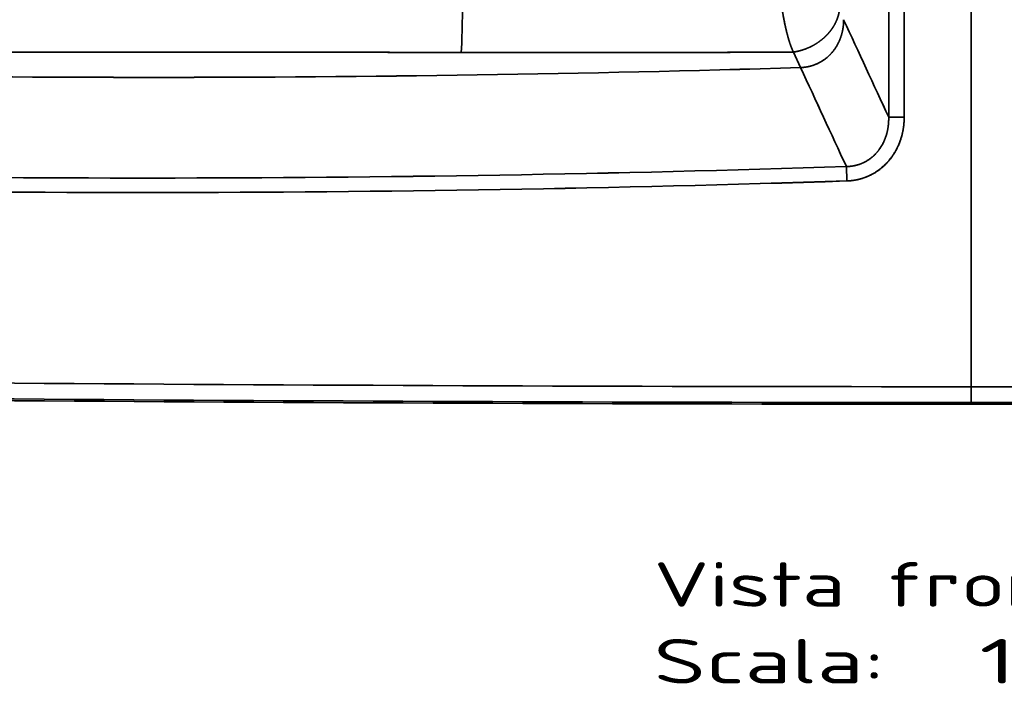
# Model space of a CAD drawing. Extents: x -14 to 1629, y 27 to 1244.
# Tile 3 of 17: x 295 to 605, y 27 to 237. Entities that reach past the tile are written whole.
import ezdxf
from ezdxf.enums import TextEntityAlignment as Align

# ---------------------------------------------------------------- set-up
doc = ezdxf.new("R2010")
doc.units = 0
doc.layers.get('0').update_dxf_attribs({"lineweight": 13})
doc.styles.get("Standard").update_dxf_attribs({"font": 'isocp.shx'})

# ---------------------------------------------------------------- blocks, each defined once
blk = doc.blocks.new('BLOCK78')
at = {"color": 7, "lineweight": 13}
for s, p, p2 in [('Vista frontale', (-100, -579.43), (70.02, -579.43)), ('Scala:', (-100, -603.61), (-27.14, -603.61)), ('  1:1', (-27.14, -603.61), (33.59, -603.61))]:
    blk.add_text(s, height=14, dxfattribs=at).set_placement(p, p2, align=Align.FIT)
blk = doc.blocks.new('BLOCK80')
at = {"color": 7, "lineweight": 35}
for p, q in [((0, -125), (0, -510.16)), ((0, -510.16), (0, -125)), ((0, -125), (0, -510.16)), ((0, -125), (0, -510.16))]:
    blk.add_line(p, q, dxfattribs=at)
at = {"color": 7, "lineweight": 35, "ltscale": 0.134455}
blk.add_line((-55.98, -404.79), (-53.73, -409.67), dxfattribs=at)
blk.add_line((-55.98, -404.79), (-53.73, -409.67), dxfattribs=at)
at = {"color": 7, "lineweight": 35, "ltscale": 0.113786}
blk.add_line((-39.3, -440.83), (-39.15, -445.38), dxfattribs=at)
blk.add_line((-39.3, -440.83), (-39.15, -445.38), dxfattribs=at)
at = {"color": 7, "lineweight": 35, "ltscale": 0.124292}
blk.add_line((0, -510.16), (0, -515.14), dxfattribs=at)
blk.add_line((0, -510.16), (0, -515.14), dxfattribs=at)
at = {"color": 7, "lineweight": 35, "ltscale": 0.124291}
for p, q in [((0, -515.14), (0, -510.16)), ((0, -510.16), (0, -515.14))]:
    blk.add_line(p, q, dxfattribs=at)
at = {"color": 7, "lineweight": 35, "ltscale": 0.013272}
blk.add_line((0, -515.14), (0, -515.67), dxfattribs=at)
blk.add_line((0, -515.14), (0, -515.67), dxfattribs=at)
blk.add_line((0, -515.14), (0, -515.67), dxfattribs=at)
blk.add_line((0, -515.14), (0, -515.67), dxfattribs=at)
at = {"color": 7, "lineweight": 35}
for centre, radius, start, end in [((-370343.53, -124.97), 370317.69, 359.9535331, 359.9968811), ((-370326.68, -124.98), 370300.84, 359.9535321, 359.9968821), ((-385455.75, -124.99), 385434.8, 359.955356, 359.9970065), ((-385473.73, -124.99), 385452.77, 359.955357, 359.9970055), ((95212.12, 43610.1), 104925.73, 204.7960223, 204.8144878), ((95210.45, 43609.33), 104923.89, 204.7960222, 204.814488), ((-257.5, 6312.43), 6725.19, 268.263669, 271.736331), ((-257.5, 6312.83), 6725.6, 268.263774, 271.736226), ((97002.55, 44516.16), 106949.76, 204.8386839, 204.8570802), ((97001.95, 44515.89), 106949.1, 204.8386839, 204.8570802), ((4.03, 41168.22), 41678.39, 269.165572, 269.994459), ((4.03, 41168.25), 41678.42, 269.165572, 269.994458), ((-4.03, 41168.25), 41678.42, 270.005541, 270.834428), ((-4.03, 41168.22), 41678.39, 270.005541, 270.834428), ((2.32, 41172.51), 41687.65, 269.167999, 269.996812), ((2.32, 41172.38), 41687.52, 269.167998, 269.996813), ((2.38, 41172.05), 41687.72, 269.168302, 269.996723), ((2.39, 41172.27), 41687.94, 269.168304, 269.99672), ((-2.32, 41172.51), 41687.65, 270.003188, 270.832001), ((-2.32, 41172.38), 41687.52, 270.003187, 270.832002), ((-2.38, 41172.02), 41687.69, 270.003277, 270.831698), ((-2.39, 41172.28), 41687.94, 270.00328, 270.831696)]:
    blk.add_arc(centre, radius, start, end, dxfattribs=at)
for centre, major_axis, ratio, start_param, end_param in [((-160.92, -386.79), (-0.03, -20), 0.034283, 0.436589, 1.508347), ((-160.92, -386.79), (-0.03, -20), 0.034283, 0.436589, 1.508347), ((2819.89, 144916.83), (-3231.24, -145359.62), 0.21563, 6.281129, 6.295048), ((2860.94, 146012.38), (-3273.09, -146455.16), 0.214821, 6.281162, 6.295029), ((2821.11, 150954.03), (-3226.09, -151401.5), 0.211357, 6.280967, 6.294611), ((2760.7, 146622.19), (-3167.21, -147069.64), 0.214445, 6.280983, 6.294827)]:
    blk.add_ellipse(centre, major_axis=major_axis, ratio=ratio, start_param=start_param, end_param=end_param, dxfattribs=at)
for points, knots in [([(-60.05, -387.65), (-59.84, -389.39), (-59.59, -391.11), (-59.31, -392.82), (-58.71, -396.01), (-58.01, -398.96), (-57.65, -400.32), (-57.1, -402.11), (-56.51, -403.62), (-56.34, -404.04), (-56.16, -404.43), (-55.98, -404.79)], [0, 0, 0, 0, 0, 0, 12.415206, 12.415206, 12.415206, 23.804167, 23.804167, 23.804167, 28.63709, 28.63709, 28.63709, 28.63709, 28.63709, 28.63709]), ([(-55.98, -404.79), (-56.07, -404.61), (-56.16, -404.41), (-56.25, -404.21), (-56.44, -403.79), (-56.62, -403.33), (-56.71, -403.1), (-56.89, -402.6), (-57.07, -402.08), (-57.16, -401.81), (-57.43, -400.96), (-57.7, -400.06), (-57.87, -399.43), (-58.3, -397.73), (-58.7, -395.92), (-58.94, -394.77), (-59.23, -393.17), (-59.5, -391.51), (-59.57, -391.08), (-59.71, -390.2), (-59.83, -389.31), (-59.9, -388.86), (-59.96, -388.34), (-60.03, -387.82), (-60.04, -387.77), (-60.04, -387.71), (-60.05, -387.65)], [0, 0, 0, 0, 0, 0, 2.547723, 2.547723, 2.547723, 5.170981, 5.170981, 5.170981, 7.869344, 7.869344, 7.869344, 13.510177, 13.510177, 13.510177, 22.566663, 22.566663, 22.566663, 25.740518, 25.740518, 25.740518, 28.996228, 28.996228, 28.996228, 29.406309, 29.406309, 29.406309, 29.406309, 29.406309, 29.406309]), ([(-41.5, -391.71), (-41.5, -391.71), (-41.5, -391.72), (-41.5, -391.73), (-41.5, -391.75), (-41.51, -391.76), (-41.51, -391.77), (-41.62, -392.54), (-41.8, -393.3), (-42.04, -394.06), (-42.48, -395.15), (-43.04, -396.21), (-43.23, -396.53), (-43.87, -397.56), (-44.63, -398.56), (-45.23, -399.24), (-46.16, -400.17), (-47.2, -401.02), (-47.52, -401.26), (-48.87, -402.24), (-50.33, -403.08), (-51.49, -403.61), (-53.09, -404.19), (-54.72, -404.57), (-55.14, -404.66), (-55.56, -404.73), (-55.98, -404.79)], [0, 0, 0, 0, 0, 0, 0.065802, 0.065802, 0.065802, 0.131604, 0.131604, 0.131604, 6.945883, 6.945883, 6.945883, 9.836438, 9.836438, 9.836438, 16.618296, 16.618296, 16.618296, 19.544654, 19.544654, 19.544654, 28.553928, 28.553928, 28.553928, 31.675134, 31.675134, 31.675134, 31.675134, 31.675134, 31.675134]), ([(-41.5, -391.71), (-41.5, -391.72), (-41.5, -391.72), (-41.5, -391.73), (-41.5, -391.75), (-41.51, -391.77), (-41.51, -391.78), (-41.51, -391.81), (-41.52, -391.84), (-41.52, -391.85), (-41.56, -392.12), (-41.61, -392.38), (-41.66, -392.63), (-41.91, -393.65), (-42.26, -394.65), (-42.59, -395.38), (-43.5, -397.11), (-44.7, -398.68), (-45.48, -399.54), (-47.05, -400.99), (-48.84, -402.21), (-49.69, -402.71), (-51.38, -403.56), (-53.2, -404.2), (-54.11, -404.46), (-55.03, -404.65), (-55.98, -404.79)], [0, 0, 0, 0, 0, 0, 0.064794, 0.064794, 0.064794, 0.129588, 0.129588, 0.129588, 0.259164, 0.259164, 0.259164, 2.107318, 2.107318, 2.107318, 8.06215, 8.06215, 8.06215, 16.638699, 16.638699, 16.638699, 23.601209, 23.601209, 23.601209, 30.008978, 30.008978, 30.008978, 30.008978, 30.008978, 30.008978]), ([(-40.15, -394.6), (-40.15, -395.69), (-40.23, -396.77), (-40.4, -397.84), (-40.72, -399.15), (-41.17, -400.41), (-41.26, -400.66), (-41.83, -402.07), (-42.57, -403.4), (-43.3, -404.44), (-44.63, -405.94), (-46.2, -407.17), (-46.8, -407.58), (-48.44, -408.54), (-50.23, -409.19), (-51.38, -409.48), (-52.54, -409.64), (-53.73, -409.67)], [0, 0, 0, 0, 0, 0, 7.613537, 7.613537, 7.613537, 9.467126, 9.467126, 9.467126, 18.418336, 18.418336, 18.418336, 23.561761, 23.561761, 23.561761, 31.887961, 31.887961, 31.887961, 31.887961, 31.887961, 31.887961]), ([(-53.73, -409.67), (-52.16, -409.63), (-50.59, -409.36), (-49.07, -408.86), (-46.66, -407.65), (-44.64, -405.9), (-43.88, -405.1), (-42.26, -403.02), (-41.13, -400.63), (-40.65, -399.16), (-40.29, -397.35), (-40.17, -395.52), (-40.16, -395.22), (-40.15, -394.91), (-40.15, -394.6)], [0, 0, 0, 0, 0, 0, 11.120231, 11.120231, 11.120231, 18.843014, 18.843014, 18.843014, 29.813705, 29.813705, 29.813705, 32.020605, 32.020605, 32.020605, 32.020605, 32.020605, 32.020605]), ([(-459.02, -404.79), (-458.56, -404.79), (-458.11, -404.79), (-457.65, -404.8), (-456.76, -404.8), (-455.88, -404.81), (-455.39, -404.81), (-454.33, -404.81), (-453.27, -404.82), (-452.63, -404.82), (-451.57, -404.83), (-450.49, -404.83), (-449.94, -404.84), (-449.06, -404.84), (-448.18, -404.84), (-447.73, -404.85), (-445.95, -404.85), (-444.18, -404.86), (-442.68, -404.87), (-439.39, -404.88), (-436.1, -404.89), (-433.76, -404.9), (-430.26, -404.91), (-426.75, -404.91), (-425.21, -404.92), (-422.14, -404.92), (-419.06, -404.93), (-417.52, -404.93), (-411.33, -404.94), (-405.13, -404.95), (-400.63, -404.95), (-389.59, -404.95), (-378.51, -404.95), (-372.11, -404.94), (-356.45, -404.92), (-340.69, -404.9), (-331.58, -404.88), (-317.11, -404.85), (-302.58, -404.83), (-297.36, -404.82), (-286.13, -404.81), (-274.89, -404.8), (-268.54, -404.79), (-256.3, -404.79), (-244.06, -404.79), (-237.83, -404.8), (-225.53, -404.81), (-213.24, -404.83), (-207.25, -404.84), (-194.2, -404.86), (-181.19, -404.88), (-174.33, -404.9), (-167.48, -404.91), (-160.66, -404.92)], [0, 0, 0, 0, 0, 0, 3.352764, 3.352764, 3.352764, 6.619431, 6.619431, 6.619431, 11.378093, 11.378093, 11.378093, 14.503753, 14.503753, 14.503753, 17.799803, 17.799803, 17.799803, 27.424645, 27.424645, 27.424645, 41.720317, 41.720317, 41.720317, 52.842163, 52.842163, 52.842163, 63.964009, 63.964009, 63.964009, 97.572746, 97.572746, 97.572746, 143.255303, 143.255303, 143.255303, 209.003476, 209.003476, 209.003476, 244.879419, 244.879419, 244.879419, 287.415317, 287.415317, 287.415317, 330.206384, 330.206384, 330.206384, 373.280889, 373.280889, 373.280889, 421.64189, 421.64189, 421.64189, 421.64189, 421.64189, 421.64189]), ([(-160.66, -404.92), (-165.98, -404.91), (-171.32, -404.9), (-176.65, -404.89), (-185.13, -404.88), (-193.62, -404.86), (-196.1, -404.86), (-202.38, -404.84), (-208.65, -404.83), (-211.14, -404.83), (-227.86, -404.8), (-244.6, -404.79), (-258.2, -404.79), (-273.35, -404.79), (-288.49, -404.81), (-289.85, -404.81), (-294.42, -404.82), (-298.98, -404.82), (-301.99, -404.83), (-306.94, -404.83), (-311.89, -404.84), (-311.7, -404.84), (-315.14, -404.85), (-318.58, -404.85), (-320.08, -404.86), (-324.6, -404.87), (-329.12, -404.87), (-332.13, -404.88), (-347.09, -404.91), (-362.01, -404.93), (-373.89, -404.95), (-388.69, -404.96), (-403.47, -404.95), (-406.41, -404.95), (-410.75, -404.94), (-415.09, -404.94), (-416.82, -404.93), (-418.96, -404.93), (-421.1, -404.93), (-421.83, -404.92), (-422.93, -404.92), (-424.03, -404.92), (-424.4, -404.92), (-425.13, -404.92), (-425.87, -404.92), (-426.23, -404.92), (-427.57, -404.91), (-428.92, -404.91), (-429.97, -404.91), (-431.49, -404.9), (-432.99, -404.9), (-433.49, -404.9), (-434.24, -404.89), (-434.98, -404.89), (-435.19, -404.89), (-437.42, -404.88), (-439.63, -404.88), (-441.5, -404.87), (-443.7, -404.86), (-445.91, -404.85), (-446.15, -404.85), (-446.65, -404.85), (-447.16, -404.85), (-447.42, -404.85), (-447.96, -404.85), (-448.49, -404.84), (-448.76, -404.84), (-449.16, -404.84), (-449.55, -404.84), (-449.69, -404.84), (-449.95, -404.84), (-450.22, -404.84), (-450.35, -404.83), (-451.21, -404.83), (-452.07, -404.83), (-452.77, -404.82), (-453.74, -404.82), (-454.72, -404.81), (-454.9, -404.81), (-455.42, -404.81), (-455.94, -404.81), (-456.18, -404.8), (-456.9, -404.8), (-457.63, -404.8), (-458.09, -404.79), (-458.56, -404.79), (-459.02, -404.79)], [0, 0, 0, 0, 0, 0, 37.462112, 37.462112, 37.462112, 59.450473, 59.450473, 59.450473, 81.427334, 81.427334, 81.427334, 176.428185, 176.428185, 176.428185, 187.259499, 187.259499, 187.259499, 208.382373, 208.382373, 208.382373, 221.898, 221.898, 221.898, 232.442729, 232.442729, 232.442729, 253.532188, 253.532188, 253.532188, 337.407905, 337.407905, 337.407905, 358.237237, 358.237237, 358.237237, 368.198353, 368.198353, 368.198353, 373.405686, 373.405686, 373.405686, 376.009353, 376.009353, 376.009353, 378.61302, 378.61302, 378.61302, 385.4917, 385.4917, 385.4917, 388.96449, 388.96449, 388.96449, 390.762361, 390.762361, 390.762361, 404.754754, 404.754754, 404.754754, 406.491014, 406.491014, 406.491014, 408.319959, 408.319959, 408.319959, 410.148903, 410.148903, 410.148903, 411.089458, 411.089458, 411.089458, 412.030013, 412.030013, 412.030013, 417.240389, 417.240389, 417.240389, 419.302172, 419.302172, 419.302172, 421.234374, 421.234374, 421.234374, 424.569194, 424.569194, 424.569194, 424.569194, 424.569194, 424.569194]), ([(-55.98, -404.79), (-56.49, -404.79), (-57.01, -404.8), (-57.52, -404.8), (-58.28, -404.8), (-59.03, -404.81), (-59.28, -404.81), (-59.77, -404.81), (-60.25, -404.81), (-60.55, -404.81), (-61.03, -404.82), (-61.52, -404.82), (-61.77, -404.82), (-62.27, -404.82), (-62.77, -404.83), (-63.07, -404.83), (-63.45, -404.83), (-63.82, -404.83), (-63.95, -404.83), (-64.23, -404.83), (-64.51, -404.83), (-64.57, -404.83), (-64.88, -404.84), (-65.19, -404.84), (-65.39, -404.84), (-65.64, -404.84), (-65.89, -404.84), (-66.02, -404.84), (-67.98, -404.85), (-69.94, -404.86), (-71.78, -404.86), (-73.88, -404.87), (-75.97, -404.88), (-76.2, -404.88), (-77.08, -404.88), (-77.96, -404.89), (-78.55, -404.89), (-80.18, -404.89), (-81.78, -404.9), (-82.77, -404.9), (-84.03, -404.9), (-85.29, -404.91), (-85.48, -404.91), (-87.22, -404.91), (-88.97, -404.92), (-90.53, -404.92), (-92.78, -404.92), (-95.03, -404.93), (-95.6, -404.93), (-98.3, -404.93), (-101.01, -404.94), (-103.03, -404.94), (-106.16, -404.94), (-109.27, -404.95), (-110.14, -404.95), (-120.86, -404.95), (-131.6, -404.95), (-141.29, -404.94), (-150.96, -404.93), (-160.66, -404.92)], [0, 0, 0, 0, 0, 0, 3.655382, 3.655382, 3.655382, 5.483081, 5.483081, 5.483081, 7.200605, 7.200605, 7.200605, 9.029254, 9.029254, 9.029254, 10.776534, 10.776534, 10.776534, 11.691599, 11.691599, 11.691599, 12.734198, 12.734198, 12.734198, 13.594815, 13.594815, 13.594815, 14.511008, 14.511008, 14.511008, 27.355436, 27.355436, 27.355436, 29.248111, 29.248111, 29.248111, 33.575759, 33.575759, 33.575759, 41.127177, 41.127177, 41.127177, 42.448812, 42.448812, 42.448812, 53.398065, 53.398065, 53.398065, 58.252128, 58.252128, 58.252128, 72.327718, 72.327718, 72.327718, 80.045685, 80.045685, 80.045685, 147.569618, 147.569618, 147.569618, 147.569618, 147.569618, 147.569618]), ([(-160.66, -404.92), (-152.04, -404.93), (-143.46, -404.94), (-134.84, -404.95), (-122.06, -404.95), (-109.34, -404.95), (-105.26, -404.94), (-98.95, -404.94), (-92.65, -404.92), (-90.57, -404.92), (-86.47, -404.91), (-82.39, -404.9), (-80.06, -404.89), (-77.02, -404.88), (-73.99, -404.87), (-72.95, -404.87), (-71.07, -404.86), (-69.18, -404.85), (-67.45, -404.85), (-66.35, -404.84), (-65.26, -404.84), (-64.71, -404.83), (-64.17, -404.83), (-63.62, -404.83), (-63.32, -404.83), (-62.62, -404.83), (-61.92, -404.82), (-61.56, -404.82), (-60.78, -404.82), (-60, -404.81), (-59.66, -404.81), (-58.7, -404.8), (-57.73, -404.8), (-57.15, -404.8), (-56.56, -404.79), (-55.98, -404.79)], [0, 0, 0, 0, 0, 0, 59.914974, 59.914974, 59.914974, 89.816133, 89.816133, 89.816133, 104.606517, 104.606517, 104.606517, 118.897359, 118.897359, 118.897359, 126.253088, 126.253088, 126.253088, 132.363228, 132.363228, 132.363228, 134.113582, 134.113582, 134.113582, 136.287355, 136.287355, 136.287355, 139.173253, 139.173253, 139.173253, 142.083711, 142.083711, 142.083711, 146.286621, 146.286621, 146.286621, 146.286621, 146.286621, 146.286621]), ([(-25.96, -425.3), (-25.92, -426.96), (-26.06, -428.62), (-26.39, -430.26), (-27.31, -433.04), (-28.87, -435.51), (-29.64, -436.49), (-31.52, -438.37), (-33.83, -439.72), (-35.15, -440.25), (-36.79, -440.66), (-38.46, -440.81), (-38.74, -440.82), (-39.02, -440.83), (-39.3, -440.83)], [0, 0, 0, 0, 0, 0, 11.898144, 11.898144, 11.898144, 20.720737, 20.720737, 20.720737, 30.66317, 30.66317, 30.66317, 32.64029, 32.64029, 32.64029, 32.64029, 32.64029, 32.64029]), ([(-25.96, -425.3), (-25.93, -426.69), (-26.02, -428.09), (-26.25, -429.48), (-26.88, -431.83), (-27.95, -434.02), (-28.48, -434.9), (-29.78, -436.69), (-31.43, -438.18), (-32.4, -438.88), (-34.31, -439.93), (-36.39, -440.55), (-37.35, -440.73), (-38.33, -440.83), (-39.3, -440.83)], [0, 0, 0, 0, 0, 0, 10.766798, 10.766798, 10.766798, 18.540676, 18.540676, 18.540676, 27.485554, 27.485554, 27.485554, 34.827981, 34.827981, 34.827981, 34.827981, 34.827981, 34.827981]), ([(-21.07, -425.32), (-21.07, -427.16), (-21.25, -429.01), (-21.63, -430.85), (-22.64, -434.02), (-24.28, -436.94), (-25.12, -438.15), (-27.15, -440.55), (-29.65, -442.49), (-31.11, -443.36), (-33.57, -444.46), (-36.17, -445.09), (-37.16, -445.25), (-38.15, -445.35), (-39.15, -445.38)], [0, 0, 0, 0, 0, 0, 12.615639, 12.615639, 12.615639, 22.298203, 22.298203, 22.298203, 33.272924, 33.272924, 33.272924, 39.819082, 39.819082, 39.819082, 39.819082, 39.819082, 39.819082]), ([(-21.07, -425.32), (-21.07, -427.47), (-21.32, -429.61), (-21.82, -431.74), (-23.21, -435.39), (-25.44, -438.61), (-26.58, -439.92), (-29.32, -442.4), (-32.6, -444.12), (-34.46, -444.79), (-36.54, -445.22), (-38.64, -445.36), (-38.81, -445.37), (-38.98, -445.38), (-39.15, -445.38)], [0, 0, 0, 0, 0, 0, 15.431408, 15.431408, 15.431408, 27.582207, 27.582207, 27.582207, 41.218099, 41.218099, 41.218099, 42.402765, 42.402765, 42.402765, 42.402765, 42.402765, 42.402765]), ([(-25.96, -425.3), (-25.87, -425.3), (-25.74, -425.3), (-25.57, -425.31), (-24.8, -425.31), (-23.7, -425.32), (-22.85, -425.32), (-21.96, -425.32), (-21.07, -425.32)], [0, 0, 0, 0, 0, 0, 1.962278, 1.962278, 1.962278, 7.925113, 7.925113, 7.925113, 7.925113, 7.925113, 7.925113]), ([(-25.96, -425.3), (-25.84, -425.3), (-25.64, -425.31), (-25.38, -425.31), (-24.51, -425.31), (-23.4, -425.32), (-22.64, -425.32), (-21.85, -425.32), (-21.07, -425.32)], [0, 0, 0, 0, 0, 0, 2.979723, 2.979723, 2.979723, 8.553387, 8.553387, 8.553387, 8.553387, 8.553387, 8.553387])]:
    blk.add_open_spline(points, degree=5, knots=knots, dxfattribs=at)

msp = doc.modelspace()

# ---------------------------------------------------------------- block references
at = {"lineweight": 0}
for name in ['BLOCK80', 'BLOCK78']:
    msp.add_blockref(name, (594.5, 631.13), dxfattribs=at)

doc.saveas('drawing.dxf')
